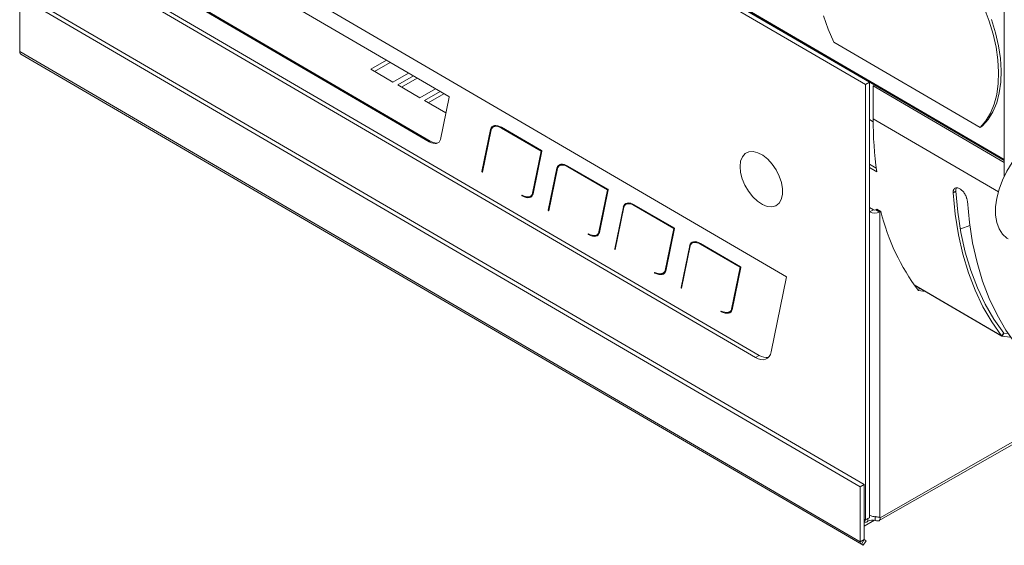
# Model space of a CAD drawing. Header units: millimetres. Extents: x 11 to 1315, y -994 to 462.
# Tile 3 of 10: x 523 to 742, y -644 to -527. Entities that reach past the tile are written whole.
import ezdxf

# ---------------------------------------------------------------- set-up
doc = ezdxf.new("R2010")
doc.units = ezdxf.units.MM

msp = doc.modelspace()

# ---------------------------------------------------------------- linework, layer by layer
at = {"color": 7, "linetype": 'Continuous', "lineweight": 15}
for p, q in [((693.3, -584.65), (559.55, -506.64)), ((710.89, -541.83), (659.68, -511.97)), ((711.74, -541.35), (660.44, -511.43)), ((660.49, -511.4), (741.77, -558.8)), ((618.09, -544.54), (564.92, -513.53)), ((741.77, -562.24), (741.77, -513.3)), ((709.69, -631.42), (522.56, -522.29)), ((522.56, -522.29), (522.56, -534.51)), ((710.54, -630.93), (523.41, -521.8)), ((560.58, -523.57), (613.75, -554.58)), ((560.79, -523.45), (613.96, -554.46)), ((552.6, -524.64), (686.36, -602.65)), ((553.46, -524.16), (687.21, -602.16)), ((736.37, -551.39), (703.83, -532.41)), ((522.56, -534.51), (709.69, -643.65)), ((522.81, -535.06), (709.94, -644.2)), ((600.73, -538.44), (604.22, -536.45)), ((601.58, -538.94), (605.07, -536.94)), ((605.65, -541.31), (600.73, -538.44)), ((609.14, -539.32), (605.65, -541.31)), ((606.71, -541.93), (610.2, -539.94)), ((607.56, -542.42), (611.05, -540.43)), ((710.89, -541.83), (711.74, -541.35)), ((711.74, -638.31), (711.74, -541.35)), ((611.63, -544.8), (606.71, -541.93)), ((615.12, -542.81), (611.63, -544.8)), ((612.69, -545.42), (616.18, -543.42)), ((710.89, -638.8), (710.89, -541.83)), ((712.91, -541.98), (712.58, -542.17)), ((712.58, -542.17), (741.77, -559.19)), ((712.58, -549.51), (712.58, -542.17)), ((617.44, -548.19), (612.69, -545.42)), ((613.53, -545.91), (617.02, -543.92)), ((616.23, -554.08), (618.16, -544.68)), ((711.74, -549.67), (712.58, -550.16)), ((627.4, -551.85), (625.48, -561.22)), ((625.61, -561.34), (627.54, -551.94)), ((628.24, -551.15), (627.97, -551.3)), ((628.75, -551.03), (628.81, -550.99)), ((638.72, -556.57), (629.83, -551.38)), ((629.83, -551.55), (638.64, -556.69)), ((736.37, -551.39), (736.94, -551.06)), ((613.96, -554.46), (613.75, -554.58)), ((638.64, -556.69), (636.72, -566.06)), ((636.85, -566.18), (638.79, -556.71)), ((638.64, -556.69), (638.77, -556.61)), ((625.48, -561.22), (625.66, -561.12)), ((642.17, -560.46), (640.25, -569.84)), ((640.39, -569.95), (642.31, -560.56)), ((642.17, -560.46), (642.39, -560.34)), ((642.39, -560.34), (642.38, -560.37)), ((643.02, -559.78), (642.76, -559.93)), ((653.5, -565.19), (644.6, -560)), ((644.6, -560.16), (653.41, -565.3)), ((713.25, -560.5), (711.74, -559.62)), ((713.36, -561.31), (711.74, -560.36)), ((653.41, -565.3), (651.49, -574.68)), ((651.63, -574.79), (653.57, -565.33)), ((653.41, -565.3), (653.54, -565.23)), ((634.43, -566.64), (634.57, -566.56)), ((636.23, -566.75), (636.5, -566.6)), ((730.94, -565.6), (730.37, -565.97)), ((640.25, -569.84), (640.43, -569.74)), ((656.95, -569.08), (655.02, -578.46)), ((655.16, -578.57), (657.09, -569.18)), ((656.95, -569.08), (657.16, -568.96)), ((657.16, -568.96), (657.15, -568.99)), ((657.79, -568.41), (657.52, -568.56)), ((668.27, -573.8), (659.37, -568.62)), ((659.37, -568.78), (659.52, -568.7)), ((659.37, -568.78), (668.18, -573.92)), ((712.63, -569.74), (711.74, -569.23)), ((712.63, -569.74), (711.78, -570.23)), ((713.2, -569.75), (713.42, -569.62)), ((713.2, -569.75), (714.04, -570.24)), ((713.51, -569.93), (713.42, -569.62)), ((713.42, -569.62), (714.27, -570.11)), ((711.78, -570.23), (711.74, -570.21)), ((711.78, -570.23), (711.78, -637.72)), ((714.04, -570.24), (714.27, -570.11)), ((714.04, -638.22), (714.04, -570.24)), ((668.18, -573.92), (666.26, -583.29)), ((666.4, -583.41), (668.34, -573.94)), ((668.18, -573.92), (668.31, -573.84)), ((649.2, -575.26), (649.34, -575.17)), ((651, -575.37), (651.27, -575.22)), ((671.72, -577.7), (669.8, -587.07)), ((669.93, -587.19), (671.86, -577.79)), ((671.72, -577.7), (671.93, -577.57)), ((671.93, -577.57), (671.93, -577.6)), ((672.56, -577.02), (672.3, -577.17)), ((683.05, -582.42), (674.15, -577.23)), ((674.15, -577.39), (674.29, -577.31)), ((674.15, -577.39), (682.96, -582.53)), ((682.96, -582.53), (681.04, -591.91)), ((681.17, -592.02), (683.11, -582.56)), ((682.96, -582.53), (683.09, -582.46)), ((663.97, -583.87), (664.14, -583.78)), ((666.26, -583.29), (666.44, -583.19)), ((689.87, -601.4), (693.3, -584.65)), ((669.8, -587.07), (669.98, -586.97)), ((721.74, -586.51), (741.24, -597.88)), ((723.33, -587.44), (722.32, -587.31)), ((724.18, -587.93), (722.64, -587.72)), ((681.04, -591.91), (681.22, -591.81)), ((678.75, -592.49), (678.91, -592.39)), ((680.59, -592.47), (680.86, -592.32)), ((741.64, -597.19), (741.16, -597.81)), ((741.34, -597.92), (741.64, -597.19)), ((742.63, -597.32), (741.64, -597.19)), ((741.64, -597.19), (741.64, -597.19)), ((687.21, -602.16), (686.36, -602.65)), ((713.78, -639.03), (749.9, -618.39)), ((710.54, -630.93), (709.69, -631.42)), ((710.54, -643.16), (710.54, -630.93)), ((709.69, -643.65), (709.69, -631.42)), ((711.74, -636.29), (711.78, -636.36)), ((711.74, -637.4), (711.78, -637.38)), ((711.74, -637.7), (711.78, -637.72)), ((712.85, -638.87), (710.54, -640.18)), ((710.54, -639.17), (710.72, -639.28)), ((710.57, -639.19), (710.54, -639.2)), ((710.86, -638.81), (710.65, -638.97)), ((711.67, -638.31), (710.82, -638.8)), ((710.89, -638.8), (711.74, -638.31)), ((711.36, -639.11), (711.36, -638.4)), ((713.05, -637.93), (713.05, -638.91)), ((714.11, -638.3), (713.96, -638.21)), ((710.54, -643.16), (709.69, -643.65)), ((710.54, -643.16), (709.94, -644.2)), ((710.38, -644.45), (709.94, -644.2)), ((710.38, -644.45), (710.98, -643.42)), ((710.98, -643.42), (710.54, -643.15)), ((710.98, -643.42), (710.54, -643.16))]:
    msp.add_line(p, q, dxfattribs=at)
at = {"color": 8, "linetype": 'Continuous', "lineweight": 15}
for p, q in [((660.7, -511.25), (741.77, -558.53)), ((712.58, -549.51), (740.44, -565.76)), ((627.4, -551.85), (627.61, -551.73)), ((629.83, -551.55), (629.97, -551.47)), ((644.6, -560.16), (644.74, -560.08)), ((636.72, -566.06), (636.9, -565.96)), ((651.49, -574.68), (651.67, -574.57)), ((655.02, -578.46), (655.21, -578.35)), ((721.71, -586.47), (741.16, -597.81)), ((741.16, -597.81), (741.34, -597.92)), ((714.11, -638.3), (749.65, -617.99)), ((710.82, -638.8), (710.54, -638.63))]:
    msp.add_line(p, q, dxfattribs=at)
at = {"color": 7, "linetype": 'Continuous', "lineweight": 15, "flags": 128}
for points in [[(737.25, -524.79), (738.37, -527.72), (739.26, -530.65), (739.92, -533.55), (740.33, -536.37), (740.5, -539.09), (740.41, -541.66), (740.08, -544.06), (739.5, -546.26), (738.68, -548.23), (737.63, -549.95), (736.37, -551.39)], [(703.83, -532.41), (702.57, -529.5), (701.52, -526.56)], [(738.94, -527.4), (739.83, -530.33), (740.49, -533.22), (740.9, -536.05), (741.07, -538.76), (740.98, -541.34), (740.65, -543.74), (740.07, -545.94), (739.25, -547.91), (738.2, -549.62), (736.94, -551.06)], [(742.6, -576.22), (742.34, -576.06), (741.37, -575.18), (740.62, -574.01), (740.1, -572.58), (739.84, -570.93), (739.84, -569.11), (740.1, -567.17), (740.62, -565.15), (741.37, -563.12), (742.34, -561.13), (743.51, -559.23), (744.84, -557.47), (746.29, -555.91), (747.82, -554.59), (749.4, -553.54)], [(682.93, -560.09), (683.04, -561.43), (683.41, -562.85), (684, -564.27), (684.8, -565.62), (685.75, -566.83), (686.8, -567.82), (687.9, -568.55), (688.99, -568.98), (690, -569.08), (690.89, -568.84), (691.61, -568.29), (692.12, -567.45), (692.38, -566.36), (692.4, -565.09), (692.15, -563.7), (691.67, -562.27), (690.97, -560.87), (690.09, -559.58), (689.09, -558.48), (688, -557.61), (686.9, -557.03), (685.84, -556.76), (684.88, -556.83), (684.07, -557.22), (683.46, -557.93), (683.07, -558.9), (682.93, -560.09)], [(625.48, -561.22), (625.48, -561.26), (625.49, -561.29), (625.51, -561.33), (625.53, -561.35), (625.56, -561.37), (625.58, -561.37), (625.6, -561.36), (625.61, -561.34)], [(634.43, -566.48), (634.4, -566.47), (634.38, -566.47), (634.36, -566.49), (634.35, -566.52), (634.36, -566.55), (634.38, -566.59), (634.4, -566.62), (634.43, -566.64)], [(741.16, -597.81), (738.96, -594.71), (736.99, -591.32), (735.26, -587.68), (733.77, -583.78), (732.54, -579.64), (731.56, -575.29), (730.83, -570.72), (730.37, -565.97)], [(741.64, -597.19), (739.46, -594.11), (737.5, -590.75), (735.79, -587.13), (734.31, -583.27), (733.09, -579.16), (732.11, -574.84), (731.4, -570.31), (730.94, -565.6)], [(640.25, -569.84), (640.25, -569.87), (640.26, -569.91), (640.28, -569.94), (640.3, -569.97), (640.33, -569.98), (640.36, -569.99), (640.38, -569.98), (640.39, -569.95)], [(733.54, -567.82), (734, -572.57), (734.72, -577.13), (735.7, -581.49), (736.94, -585.62), (738.42, -589.52), (740.15, -593.17), (742.12, -596.55), (744.32, -599.66)], [(731.96, -574), (732.08, -573.95), (734.08, -573.21)], [(649.2, -575.09), (649.17, -575.08), (649.15, -575.09), (649.13, -575.11), (649.13, -575.13), (649.13, -575.17), (649.15, -575.2), (649.17, -575.23), (649.2, -575.26)], [(655.02, -578.46), (655.02, -578.49), (655.03, -578.52), (655.05, -578.56), (655.08, -578.58), (655.11, -578.6), (655.13, -578.6), (655.15, -578.59), (655.16, -578.57)], [(663.97, -583.71), (663.94, -583.7), (663.92, -583.7), (663.91, -583.72), (663.9, -583.75), (663.91, -583.78), (663.92, -583.82), (663.94, -583.85), (663.97, -583.87)], [(669.8, -587.07), (669.8, -587.1), (669.81, -587.14), (669.83, -587.17), (669.85, -587.2), (669.88, -587.22), (669.9, -587.22), (669.92, -587.21), (669.93, -587.19)], [(678.75, -592.32), (678.72, -592.31), (678.7, -592.32), (678.68, -592.34), (678.67, -592.37), (678.68, -592.4), (678.7, -592.43), (678.72, -592.47), (678.75, -592.49)], [(743.19, -598.14), (743.02, -598.12), (741.34, -597.92)], [(686.36, -602.65), (686.97, -602.94), (687.56, -603.11), (688.11, -603.14), (688.62, -603.04), (689.06, -602.8), (689.42, -602.45), (689.69, -601.97), (689.87, -601.4)]]:
    msp.add_lwpolyline(points, dxfattribs=at)
at = {"color": 7, "linetype": 'Continuous', "lineweight": 15}
for centre, radius, start, end in [((523.16, -534.57), 0.604, 174.4359, 234.4067), ((618.01, -544.66), 0.148, 354.7626, 57.9909), ((798.87, -549.74), 86.29, 179.8532, 187.7056), ((638.65, -556.7), 0.148, 354.7626, 57.9909), ((653.42, -565.31), 0.148, 354.7626, 57.9909), ((712.92, -569.2), 0.615, 242.4406, 297.2222), ((712.92, -568.05), 2.46, 242.4406, 297.2222), ((762.45, -558), 49.69, 194.1039, 216.7346), ((668.19, -573.93), 0.148, 354.7626, 57.9909), ((682.97, -582.55), 0.148, 354.7626, 57.9909), ((741.38, -597.64), 0.278, 217.5381, 262.45), ((688.81, -599.8), 2.85, 236.0351, 279.1189), ((710.8, -639.5), 0.704, 82.7717, 88.7329), ((712.46, -641.15), 2.32, 75.0947, 118.2057), ((713.65, -638.62), 0.566, 35.061, 46.0436), ((710.29, -643.71), 0.604, 174.4359, 234.4067)]:
    msp.add_arc(centre, radius, start, end, dxfattribs=at)
for centre, major_axis, ratio, start_param, end_param in [((629.83, -553.64), (-2.08, 2.42), 0.545173, 5.277864, 6.682591), ((629.83, -553.64), (-1.98, 2.25), 0.541278, 5.264349, 6.662412), ((630.04, -553.52), (-2.08, 2.42), 0.545173, 6.248142, 6.682591), ((630.04, -553.52), (-1.98, 2.25), 0.541278, 5.698391, 6.176204), ((613.75, -552.25), (-2.11, 2.5), 0.54844, 2.148416, 3.550779), ((613.96, -552.13), (-2.11, 2.5), 0.54844, 2.148416, 2.974227), ((644.6, -562.34), (-2.05, 2.51), 0.552279, 5.30542, 6.678371), ((644.6, -562.34), (-1.95, 2.33), 0.549274, 5.293242, 6.657366), ((644.81, -562.22), (-2.05, 2.51), 0.552279, 6.258158, 6.678371), ((644.81, -562.22), (-1.95, 2.33), 0.549274, 5.714846, 6.18559), ((634.43, -564.39), (-1.98, 2.25), 0.541278, 2.122756, 3.53013), ((634.43, -564.39), (-2.08, 2.42), 0.545163, 2.136236, 3.54097), ((634.64, -564.26), (-2.08, 2.42), 0.545163, 2.45129, 2.967029), ((634.64, -564.26), (-1.98, 2.25), 0.541278, 3.035384, 3.386186), ((659.43, -570.98), (-2.13, 2.51), 0.546869, 5.306202, 6.659375), ((659.43, -570.98), (-2.03, 2.33), 0.543235, 5.294447, 6.637658), ((659.64, -570.86), (-2.13, 2.51), 0.546869, 6.248495, 6.659375), ((659.64, -570.86), (-2.03, 2.33), 0.543235, 5.700809, 6.17603), ((649.2, -573), (-1.98, 2.25), 0.541278, 2.122756, 3.53013), ((649.2, -573), (-2.08, 2.42), 0.545163, 2.136236, 3.54097), ((649.41, -572.88), (-2.08, 2.42), 0.545163, 2.45129, 2.967029), ((649.41, -572.88), (-1.98, 2.25), 0.541278, 3.035384, 3.386186), ((674.2, -579.6), (-2.13, 2.51), 0.546869, 5.306202, 6.659375), ((674.2, -579.6), (-2.03, 2.33), 0.543235, 5.294447, 6.637658), ((674.42, -579.48), (-2.13, 2.51), 0.546869, 6.248495, 6.659375), ((674.42, -579.48), (-2.03, 2.33), 0.543235, 5.700809, 6.17603), ((663.31, -581.2), (2.75, -2.46), 0.477445, 5.337268, 6.515171), ((663.31, -581.2), (2.86, -2.62), 0.485956, 5.342334, 6.528273), ((663.53, -581.08), (2.86, -2.62), 0.485956, 5.542369, 6.065444), ((663.53, -581.08), (2.75, -2.46), 0.477445, 6.057786, 6.421171), ((678.09, -589.82), (2.75, -2.46), 0.477445, 5.337268, 6.515171), ((678.09, -589.82), (2.86, -2.62), 0.485956, 5.342334, 6.528273), ((678.3, -589.7), (2.86, -2.62), 0.485956, 5.542369, 6.065444), ((678.3, -589.7), (2.75, -2.46), 0.477445, 6.125056, 6.421171)]:
    msp.add_ellipse(centre, major_axis=major_axis, ratio=ratio, start_param=start_param, end_param=end_param, dxfattribs=at)
for points, knots in [([(730.37, -565.97), (730.37, -565.92), (730.37, -565.82), (730.38, -565.69), (730.4, -565.56), (730.43, -565.44), (730.46, -565.34), (730.5, -565.24), (730.55, -565.16), (730.61, -565.08), (730.68, -565.02), (730.86, -564.89), (731.22, -564.8), (731.75, -565), (732.16, -565.28), (732.46, -565.54), (732.73, -565.85), (732.97, -566.2), (733.15, -566.51), (733.26, -566.76), (733.33, -566.94), (733.39, -567.14), (733.45, -567.35), (733.5, -567.58), (733.53, -567.74), (733.54, -567.82)], [0, 0, 0, 0, 0.027607, 0.054314, 0.080223, 0.105446, 0.130105, 0.154329, 0.178256, 0.202026, 0.225785, 0.249678, 0.37489, 0.499034, 0.561352, 0.620342, 0.678342, 0.737805, 0.801016, 0.827074, 0.855631, 0.886995, 0.921401, 0.959024, 1, 1, 1, 1]), ([(730.94, -565.6), (730.94, -565.36), (730.94, -565.07), (731.07, -564.92), (731.09, -564.89)], [0, 0, 0, 0, 0.83409, 1, 1, 1, 1]), ([(714.04, -638.22), (713.9, -638.21), (713.67, -638.19), (713.22, -638.11), (712.74, -638.09), (712.21, -637.96), (711.93, -637.81), (711.78, -637.72)], [0, 0, 0, 0, 0.2360307, 0.3723138, 0.5921631, 0.772731, 1, 1, 1, 1]), ([(710.82, -638.8), (710.75, -638.85), (710.61, -638.98), (710.61, -639.18), (710.71, -639.29), (710.86, -639.33), (711.08, -639.28), (711.26, -639.17), (711.36, -639.11)], [0, 0, 0, 0, 0.172015, 0.391241, 0.521617, 0.666306, 0.825678, 1, 1, 1, 1]), ([(713.05, -638.91), (713.21, -638.96), (713.54, -639.08), (713.85, -639.01), (714.02, -638.87), (714.11, -638.72), (714.14, -638.53), (714.12, -638.37), (714.11, -638.3)], [0, 0, 0, 0, 0.243655, 0.489855, 0.615142, 0.741783, 0.869998, 1, 1, 1, 1])]:
    msp.add_open_spline(points, degree=3, knots=knots, dxfattribs=at)

doc.saveas('drawing.dxf')
